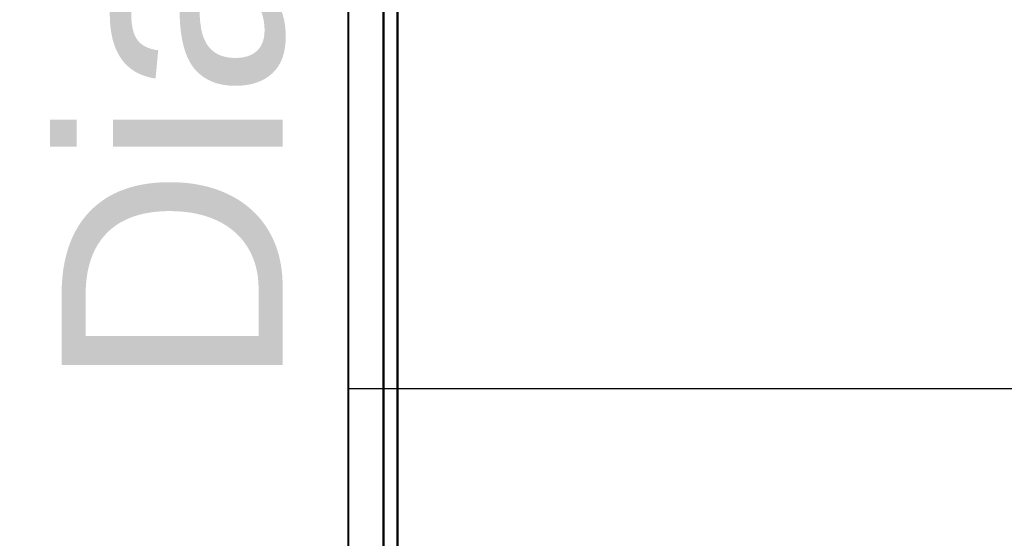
# Model space of a CAD drawing. Header units: millimetres. Extents: x -1087 to 1688, y -120 to 1010.
# Tile 82 of 86: x 551 to 616, y 703 to 737. Entities that reach past the tile are written whole.
import ezdxf

# ---------------------------------------------------------------- set-up
doc = ezdxf.new("R2010")
doc.units = ezdxf.units.MM
doc.layers.add('A-GENM', color=13, linetype='Continuous', lineweight=40)
doc.layers.add('G-IMPT', color=8, linetype='Continuous', lineweight=40)
doc.styles.add('Arial_1', font='arial.ttf', dxfattribs={"height": 14.6304})

# ---------------------------------------------------------------- blocks, each defined once
blk = doc.blocks.new('NEXA 700 CALQUES_dwg-751640-Arrière')
at = {"layer": 'G-IMPT'}
for p, q in [((555.97, 713.372), (555.97, 839.372)), ((555.97, 839.372), (555.97, 713.372)), ((556.742, 838.781), (556.742, 713.372)), ((556.742, 713.372), (556.742, 838.781)), ((561.97, 713.372), (561.97, 838.338)), ((561.97, 838.338), (561.97, 713.372)), ((575.357, 713.372), (575.357, 838.338)), ((575.357, 838.338), (575.357, 713.372)), ((562.742, 837.746), (562.742, 713.372)), ((562.742, 713.372), (562.742, 837.746)), ((576.27, 837.746), (576.27, 713.372)), ((576.27, 713.372), (576.27, 837.746)), ((555.97, 587.372), (555.97, 713.372)), ((555.97, 713.372), (555.97, 587.372)), ((556.742, 713.372), (556.742, 587.964)), ((556.742, 587.964), (556.742, 713.372)), ((561.97, 588.407), (561.97, 713.372)), ((561.97, 713.372), (561.97, 588.407)), ((562.742, 713.372), (562.742, 588.998)), ((562.742, 588.998), (562.742, 713.372)), ((575.357, 588.407), (575.357, 713.372)), ((575.357, 713.372), (575.357, 588.407)), ((576.27, 713.372), (576.27, 588.998)), ((576.27, 588.998), (576.27, 713.372))]:
    blk.add_line(p, q, dxfattribs=at)
blk = doc.blocks.new('Souche connecteur circulaire R23 - Souche connecteur circulaire R23-751698-Arrière')
at = {"layer": 'A-GENM'}
for p, q in [((573.03, 713), (573.03, 838)), ((573.03, 588), (573.03, 713))]:
    blk.add_line(p, q, dxfattribs=at)

msp = doc.modelspace()

# ---------------------------------------------------------------- linework, layer by layer
at = {"color": 1, "lineweight": 30}
msp.add_line((573.03, 588), (573.03, 838), dxfattribs=at)
at = {"color": 94, "lineweight": 30}
msp.add_line((573.03, 588), (573.03, 838), dxfattribs=at)
at = {"color": 5, "lineweight": 30}
msp.add_line((573.03, 713), (676.662, 713), dxfattribs=at)

# ---------------------------------------------------------------- block references
at = {"layer": 'A-GENM'}
msp.add_blockref('Souche connecteur circulaire R23 - Souche connecteur circulaire R23-751698-Arrière', (0, 0), dxfattribs=at)
at = {"layer": 'G-IMPT'}
msp.add_blockref('NEXA 700 CALQUES_dwg-751640-Arrière', (0, 0), dxfattribs=at)

# ---------------------------------------------------------------- next in the draw order: texts
at = {"color": 5, "lineweight": 30, "insert": (554.037, 754.336), "char_height": 14.6304, "width": 99.20583, "attachment_point": 2, "rotation": 90, "line_spacing_factor": 0.941778, "style": 'Arial_1', "bg_fill": 3, "box_fill_scale": 1.25, "bg_fill_color": 256, "bg_fill_true_color": 13158600, "bg_fill_transparency": 0}
msp.add_mtext('Diamètre', dxfattribs=at)

doc.saveas('drawing.dxf')
